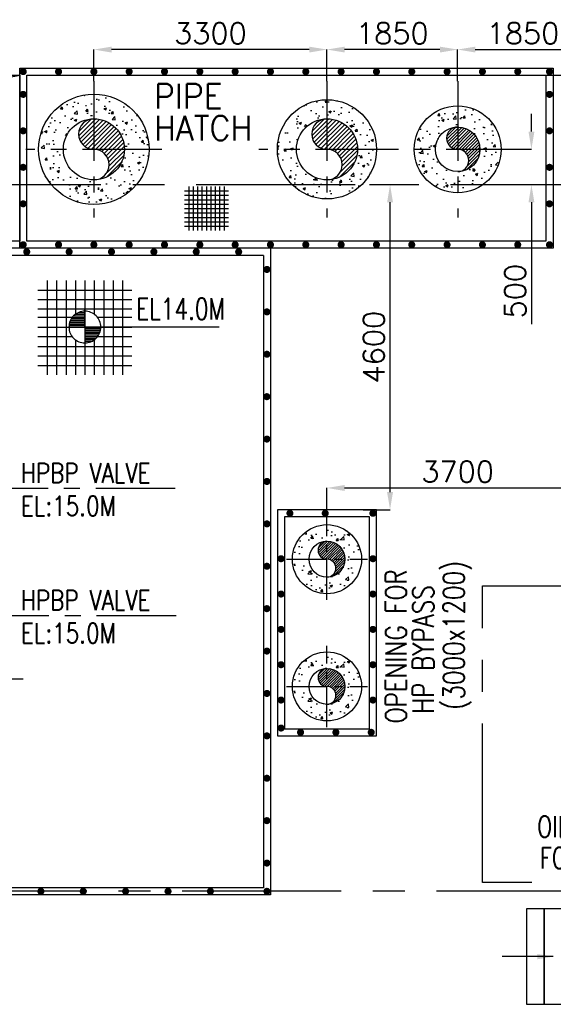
# Model space of a CAD drawing. Header units: inches. Extents: x 0 to 1544102, y -90707 to 23144100.
# Tile 84 of 181: x 252286 to 259840, y 129486 to 143420. Entities that reach past the tile are written whole.
import ezdxf

# ---------------------------------------------------------------- set-up
doc = ezdxf.new("R2010")
doc.units = ezdxf.units.IN
doc.header["$LTSCALE"] = 1800
doc.header["$MEASUREMENT"] = 0
for name, pattern in [('CENTER', [2, 1.25, -0.25, 0.25, -0.25]), ('CENTERX2', [4, 2.5, -0.5, 0.5, -0.5]), ('HIDDEN', [0.375, 0.25, -0.125])]:
    doc.linetypes.add(name, pattern=pattern)
doc.layers.get('0').update_dxf_attribs({"color": 253})
for name, color, linetype in [('AUX COL', 1, 'Continuous'), ('Aux Cols', 1, 'Continuous'), ('CEN', 2, 'CENTER'), ('GRID', 251, 'CENTER'), ('INSULATION', 35, 'Continuous'), ('OPENING', 40, 'Continuous'), ('PIPE', 5, 'Continuous'), ('STEEL', 231, 'Continuous')]:
    doc.layers.add(name, color=color, linetype=linetype)
for name, color, linetype, lineweight in [('DIM', 4, 'Continuous', 18), ('EQPT', 8, 'HIDDEN', 9), ('EQUIP', 8, 'Continuous', 9), ('TEXT', 3, 'Continuous', 18)]:
    doc.layers.add(name, color=color, linetype=linetype, lineweight=lineweight)
doc.styles.add('ROMANS', font='romans.shx')
doc.styles.get("Standard").update_dxf_attribs({"font": 'arial.ttf'})
doc.dimstyles.new('MAIN', dxfattribs={"dimtxt": 300, "dimasz": 225, "dimexe": 20, "dimexo": 20, "dimgap": 100, "dimtad": 1, "dimdec": 0, "dimzin": 0, "dimdsep": 46, "dimtxsty": 'ROMANS', "dimcen": 0.09, "dimclrd": 256, "dimclre": 9, "dimclrt": 256, "dimadec": 0, "dimazin": 0, "dimtfac": 1, "dimtdec": 0, "dimtofl": 0, "dimtmove": 0, "dimatfit": 3, "dimfxl": 0.18, "dimtolj": 1, "dimtzin": 0, "dimarcsym": 0})
doc.dimstyles.new('STANDARD1', dxfattribs={"dimtxt": 300, "dimasz": 250, "dimexe": 0, "dimexo": 0, "dimgap": 80, "dimtad": 1, "dimdec": 0, "dimzin": 0, "dimdsep": 46, "dimtxsty": 'ROMANS', "dimcen": 0, "dimclrd": 4, "dimclre": 4, "dimclrt": 4, "dimadec": 0, "dimazin": 0, "dimtfac": 0.09, "dimtdec": 0, "dimtix": 1, "dimtofl": 0, "dimtmove": 0, "dimatfit": 3, "dimfxl": 1, "dimtolj": 1, "dimtzin": 0, "dimarcsym": 0})

# ---------------------------------------------------------------- blocks, each defined once
blk = doc.blocks.new('DIAHATCH-1')
h = blk.add_hatch()
h.set_pattern_fill('ANSI31', color=9, scale=0.4, angle=180, style=0)
h.set_pattern_definition([(225, (-22774.755, -47888.751615), (0.03535533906, -0.03535533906), [])])
h.paths.add_polyline_path([(0, 0.5), (0, 0, -1), (0, -0.5, 0.414214), (0.5, 0, 0.414214)])
h.paths.add_polyline_path([(0, 0.5, 1), (0, 0)])
blk.add_circle((0, 0), 0.5)
for centre, start, end in [((0, 0.25), 90, 270), ((0, -0.25), 270, 90)]:
    blk.add_arc(centre, 0.25, start, end)
blk = doc.blocks.new('*D92')
at = {"layer": 'Defpoints', "color": 0, "transparency": 16777216}
for p in [(260336, 136793), (260336, 136642), (256636, 136324)]:
    blk.add_point(p, dxfattribs=at)
at = {"layer": 'DIM', "color": 4, "lineweight": -2, "transparency": 16777216}
for p, q in [((256636, 136324), (256636, 136793)), ((256886, 136793), (260086, 136793)), ((260336, 136642), (260336, 136793))]:
    blk.add_line(p, q, dxfattribs=at)
at = {"layer": 'DIM', "color": 4, "transparency": 16777216}
for points in [[(256886, 136835), (256886, 136751), (256636, 136793)], [(260086, 136835), (260086, 136751), (260336, 136793)]]:
    blk.add_solid(points, dxfattribs=at)
at = {"layer": 'DIM', "color": 4, "transparency": 16777216, "insert": (258486, 137023), "char_height": 300, "attachment_point": 5, "style": 'ROMANS'}
blk.add_mtext('\\A1;3700', dxfattribs=at)
blk = doc.blocks.new('*D54')
at = {"layer": 'Defpoints', "color": 0, "transparency": 16777216}
for p in [(257236, 141085), (257529, 141085), (257149, 136485)]:
    blk.add_point(p, dxfattribs=at)
at = {"layer": 'DIM', "color": 4, "lineweight": -2, "transparency": 16777216}
for p, q in [((257236, 141085), (257529, 141085)), ((257529, 136735), (257529, 140835)), ((257149, 136485), (257529, 136485))]:
    blk.add_line(p, q, dxfattribs=at)
at = {"layer": 'DIM', "color": 4, "transparency": 16777216}
for points in [[(257487, 140835), (257571, 140835), (257529, 141085)], [(257487, 136735), (257571, 136735), (257529, 136485)]]:
    blk.add_solid(points, dxfattribs=at)
at = {"layer": 'DIM', "color": 4, "transparency": 16777216, "insert": (257299, 138785), "char_height": 300, "attachment_point": 5, "rotation": 90, "style": 'ROMANS'}
blk.add_mtext('\\A1;4600', dxfattribs=at)
blk = doc.blocks.new('LEVEL')
at = {"flags": 128}
for points in [[(-533, 658), (-533, -676)], [(-400, 658), (-400, -676)], [(-267, 658), (-267, -676)], [(-267, 658), (-267, -676)], [(-133, 658), (-133, 181)], [(0, 658), (0, -676)], [(0, 658), (0, -676)], [(133, 658), (133, 181)], [(133, 658), (133, 181)], [(267, 658), (267, -676)], [(400, 658), (400, -676)], [(533, 658), (533, -676)], [(-667, 524), (667, 524)], [(-667, 391), (667, 391)], [(-667, 258), (667, 258)], [(-667, 142), (-174, 142)], [(-158, 160), (0, 160)], [(-132, 182), (0, 182)], [(-93, 205), (0, 205)], [(0, 0), (0, 264)], [(174, 142), (667, 142)], [(-667, 0), (667, 0)], [(-265, 0), (0, 0)], [(-225, 2), (0, 2)], [(-224, 25), (0, 25)], [(-220, 47), (0, 47)], [(-214, 70), (0, 70)], [(-205, 92), (0, 92)], [(-194, 115), (0, 115)], [(-178, 137), (0, 137)], [(1900, 0), (0, 0)], [(0, 0), (0, -261)], [(-667, -133), (-181, -133)], [(225, -2), (0, -2)], [(224, -25), (0, -25)], [(220, -47), (0, -47)], [(214, -70), (0, -70)], [(205, -92), (0, -92)], [(194, -115), (0, -115)], [(178, -137), (0, -137)], [(181, -133), (667, -133)], [(-667, -276), (667, -276)], [(-133, -181), (-133, -676)], [(158, -160), (0, -160)], [(132, -182), (0, -182)], [(93, -205), (0, -205)], [(133, -181), (133, -676)], [(133, -181), (133, -676)], [(-667, -409), (667, -409)], [(-667, -542), (667, -542)]]:
    blk.add_lwpolyline(points, dxfattribs=at)
for points in [[(0, 225, 0.414246), (-225, 0)], [(225, 0, 0.414258), (0, 225)], [(-225, 0, 0.414221), (0, -225)], [(0, -225, 0.414246), (225, 0)]]:
    blk.add_lwpolyline(points, format="xyb", dxfattribs=at)
at = {"flags": 4}
blk.add_attdef('LEVEL', (839, 107), '', height=300, dxfattribs=at)
blk = doc.blocks.new('*D114')
at = {"layer": 'Defpoints', "color": 0, "transparency": 16777216}
for p in [(260336, 142997), (258486, 142549), (260336, 142549)]:
    blk.add_point(p, dxfattribs=at)
at = {"layer": 'DIM', "color": 4, "lineweight": -2, "transparency": 16777216}
for p, q in [((258486, 142549), (258486, 142997)), ((258736, 142997), (260086, 142997)), ((260336, 142549), (260336, 142997))]:
    blk.add_line(p, q, dxfattribs=at)
at = {"layer": 'DIM', "color": 4, "transparency": 16777216}
for points in [[(258736, 143038), (258736, 142955), (258486, 142997)], [(260086, 143038), (260086, 142955), (260336, 142997)]]:
    blk.add_solid(points, dxfattribs=at)
at = {"layer": 'DIM', "color": 4, "transparency": 16777216, "insert": (259411, 143227), "char_height": 300, "attachment_point": 5, "style": 'ROMANS'}
blk.add_mtext('\\A1;1850', dxfattribs=at)
blk = doc.blocks.new('*D115')
at = {"layer": 'Defpoints', "color": 0, "transparency": 16777216}
for p in [(256636, 142997), (256636, 142549), (258486, 142549)]:
    blk.add_point(p, dxfattribs=at)
at = {"layer": 'DIM', "color": 4, "lineweight": -2, "transparency": 16777216}
for p, q in [((256636, 142549), (256636, 142997)), ((258236, 142997), (256886, 142997)), ((258486, 142549), (258486, 142997))]:
    blk.add_line(p, q, dxfattribs=at)
at = {"layer": 'DIM', "color": 4, "transparency": 16777216}
for points in [[(256886, 143038), (256886, 142955), (256636, 142997)], [(258236, 143038), (258236, 142955), (258486, 142997)]]:
    blk.add_solid(points, dxfattribs=at)
at = {"layer": 'DIM', "color": 4, "transparency": 16777216, "insert": (257561, 143227), "char_height": 300, "attachment_point": 5, "style": 'ROMANS'}
blk.add_mtext('\\A1;1850', dxfattribs=at)
blk = doc.blocks.new('*D101')
at = {"layer": 'Defpoints', "color": 0, "transparency": 16777216}
for p in [(253336, 142997), (253336, 142549), (256636, 142549)]:
    blk.add_point(p, dxfattribs=at)
at = {"layer": 'DIM', "color": 4, "lineweight": -2, "transparency": 16777216}
for p, q in [((253336, 142549), (253336, 142997)), ((256386, 142997), (253586, 142997)), ((256636, 142549), (256636, 142997))]:
    blk.add_line(p, q, dxfattribs=at)
at = {"layer": 'DIM', "color": 4, "transparency": 16777216}
for points in [[(253586, 143038), (253586, 142955), (253336, 142997)], [(256386, 143038), (256386, 142955), (256636, 142997)]]:
    blk.add_solid(points, dxfattribs=at)
at = {"layer": 'DIM', "color": 4, "transparency": 16777216, "insert": (254986, 143227), "char_height": 300, "attachment_point": 5, "style": 'ROMANS'}
blk.add_mtext('\\A1;3300', dxfattribs=at)
blk = doc.blocks.new('*D102')
at = {"layer": 'Defpoints', "color": 0, "transparency": 16777216}
for p in [(259736, 142635), (261216, 141085), (261333, 141085)]:
    blk.add_point(p, dxfattribs=at)
at = {"layer": 'DIM', "color": 4, "lineweight": -2, "transparency": 16777216}
for p, q in [((259736, 142635), (261333, 142635)), ((261333, 142385), (261333, 141335)), ((261216, 141085), (261333, 141085))]:
    blk.add_line(p, q, dxfattribs=at)
at = {"layer": 'DIM', "color": 4, "transparency": 16777216}
for points in [[(261291, 142385), (261374, 142385), (261333, 142635)], [(261291, 141335), (261374, 141335), (261333, 141085)]]:
    blk.add_solid(points, dxfattribs=at)
at = {"layer": 'DIM', "color": 4, "transparency": 16777216, "insert": (261103, 141860), "char_height": 300, "attachment_point": 5, "rotation": 90, "style": 'ROMANS'}
blk.add_mtext('\\A1;1550', dxfattribs=at)
blk = doc.blocks.new('*D45')
at = {"layer": 'Defpoints', "color": 0, "transparency": 16777216}
for p in [(259451, 141585), (259451, 141085), (259530, 141085)]:
    blk.add_point(p, dxfattribs=at)
at = {"layer": 'DIM', "color": 4, "lineweight": -2, "transparency": 16777216}
for p, q in [((259530, 141835), (259530, 142085)), ((259451, 141585), (259530, 141585)), ((259451, 141085), (259530, 141085)), ((259530, 140835), (259530, 139112))]:
    blk.add_line(p, q, dxfattribs=at)
at = {"layer": 'DIM', "color": 4, "transparency": 16777216}
for points in [[(259489, 141835), (259572, 141835), (259530, 141585)], [(259489, 140835), (259572, 140835), (259530, 141085)]]:
    blk.add_solid(points, dxfattribs=at)
at = {"layer": 'DIM', "color": 4, "transparency": 16777216, "insert": (259300, 139578), "char_height": 300, "attachment_point": 5, "rotation": 90, "style": 'ROMANS'}
blk.add_mtext('\\A1;500', dxfattribs=at)
blk = doc.blocks.new('AUX COLUMNS')
at = {"layer": 'GRID'}
for p, q in [((-138038, 68915), (-163538, 68915)), ((-115538, 65915), (-139738, 65915))]:
    blk.add_line(p, q, dxfattribs=at)
blk = doc.blocks.new('oil unit for HPBP')
at = {"layer": 'EQPT'}
for p, q in [((1355552, 392233), (1356664, 392233)), ((1355642, 392248), (1355642, 391582)), ((1355642, 392248), (1355682, 392248)), ((1355662, 392248), (1355662, 391582)), ((1355682, 392248), (1355682, 391582)), ((1356525, 392248), (1356525, 391582)), ((1356565, 392248), (1356525, 392248)), ((1356545, 392248), (1356545, 391582)), ((1356565, 392248), (1356565, 391582)), ((1355154, 392089), (1356954, 392089)), ((1355204, 392035), (1355204, 392143)), ((1355204, 392143), (1355264, 392143)), ((1355264, 392035), (1355264, 392143)), ((1355264, 392113), (1355392, 392113)), ((1355392, 392025), (1355392, 392153)), ((1355392, 392153), (1355472, 392153)), ((1356824, 392153), (1356744, 392153)), ((1356824, 392025), (1356824, 392153)), ((1356884, 392113), (1356824, 392113)), ((1356884, 392103), (1356824, 392103)), ((1356884, 392113), (1356884, 392065)), ((1355204, 392035), (1355264, 392035)), ((1355264, 392065), (1355392, 392065)), ((1355392, 392025), (1355472, 392025)), ((1356824, 392025), (1356744, 392025)), ((1356884, 392075), (1356824, 392075)), ((1356884, 392065), (1356824, 392065)), ((1355392, 391687), (1355392, 391815)), ((1355392, 391815), (1355472, 391815)), ((1355552, 391945), (1356664, 391945)), ((1355552, 391895), (1356664, 391895)), ((1356824, 391815), (1356744, 391815)), ((1356824, 391687), (1356824, 391815)), ((1355154, 391751), (1356954, 391751)), ((1355204, 391697), (1355204, 391805)), ((1355204, 391805), (1355264, 391805)), ((1355204, 391697), (1355264, 391697)), ((1355264, 391697), (1355264, 391805)), ((1355264, 391775), (1355392, 391775)), ((1355264, 391727), (1355392, 391727)), ((1355392, 391687), (1355472, 391687)), ((1356824, 391687), (1356744, 391687)), ((1356884, 391775), (1356824, 391775)), ((1356884, 391765), (1356824, 391765)), ((1356884, 391737), (1356824, 391737)), ((1356884, 391727), (1356824, 391727)), ((1356884, 391775), (1356884, 391727)), ((1355552, 391607), (1356664, 391607)), ((1355642, 391582), (1355692, 391582)), ((1355646, 391566), (1355646, 391566)), ((1355646, 391566), (1355681, 391566)), ((1355681, 391566), (1355681, 391496)), ((1356565, 391582), (1356515, 391582)), ((1356565, 391582), (1356515, 391582)), ((1356561, 391566), (1356526, 391566)), ((1356526, 391566), (1356526, 391496)), ((1356561, 391566), (1356561, 391566)), ((1355646, 391496), (1355681, 391496)), ((1356561, 391496), (1356526, 391496)), ((1355571, 390863), (1355571, 390724)), ((1355730, 390863), (1355730, 390724)), ((1355662, 390335), (1355858, 390335)), ((1356398, 390335), (1356593, 390335))]:
    blk.add_line(p, q, dxfattribs=at)
at = {"layer": 'EQPT', "linetype": 'CENTERX2', "ltscale": 0.01}
for p, q in [((1356531, 391454), (1356531, 390312)), ((1356647, 391254), (1356416, 391254)), ((1356139, 391200), (1356139, 390897)), ((1356041, 391050), (1356236, 391050)), ((1356647, 390854), (1356416, 390854)), ((1356647, 390550), (1356416, 390550)), ((1356647, 390389), (1356416, 390389))]:
    blk.add_line(p, q, dxfattribs=at)
at = {"layer": 'EQPT'}
for points in [[(1355486, 391607), (1355571, 391607), (1355571, 391479), (1355486, 391479)], [(1356721, 391607), (1356636, 391607), (1356636, 391479), (1356721, 391479)], [(1356256, 391079), (1356256, 391429), (1356706, 391429), (1356706, 391079)], [(1356706, 391285), (1356843, 391285), (1356843, 391224), (1356706, 391224)], [(1356058, 391155), (1356219, 391155), (1356219, 390944), (1356058, 390944)], [(1356256, 390679), (1356256, 391029), (1356706, 391029), (1356706, 390679)], [(1355518, 390863), (1355782, 390863), (1355782, 390724), (1355518, 390724)], [(1355576, 390863), (1355725, 390863), (1355725, 390894), (1355576, 390894)], [(1356706, 390885), (1356843, 390885), (1356843, 390824), (1356706, 390824)], [(1355587, 390724), (1355518, 390724), (1355518, 390711), (1355587, 390711)], [(1355714, 390724), (1355782, 390724), (1355782, 390711), (1355714, 390711)], [(1356596, 390615), (1356398, 390615), (1356398, 390486), (1356596, 390486)], [(1356596, 390567), (1356662, 390567), (1356662, 390533), (1356596, 390533)], [(1355486, 390279), (1355518, 390279), (1355518, 390096), (1355486, 390096)], [(1355647, 390384), (1355874, 390384), (1355874, 390359), (1355647, 390359)], [(1355662, 390359), (1355858, 390359), (1355858, 390083), (1355662, 390083)], [(1355962, 390359), (1356043, 390359), (1356043, 390338), (1355962, 390338)], [(1355991, 390367), (1356014, 390367), (1356014, 390359), (1355991, 390359)], [(1355998, 390371), (1356007, 390371), (1356007, 390367), (1355998, 390367)], [(1356094, 390359), (1356176, 390359), (1356176, 390338), (1356094, 390338)], [(1356123, 390367), (1356147, 390367), (1356147, 390359), (1356123, 390359)], [(1356131, 390371), (1356139, 390371), (1356139, 390367), (1356131, 390367)], [(1356226, 390359), (1356308, 390359), (1356308, 390338), (1356226, 390338)], [(1356255, 390367), (1356279, 390367), (1356279, 390359), (1356255, 390359)], [(1356263, 390371), (1356271, 390371), (1356271, 390367), (1356263, 390367)], [(1356382, 390384), (1356609, 390384), (1356609, 390359), (1356382, 390359)], [(1356398, 390359), (1356593, 390359), (1356593, 390083), (1356398, 390083)]]:
    blk.add_lwpolyline(points, close=True, dxfattribs=at)
for points in [[(1355646, 391566), (1355646, 391582), (1355692, 391582), (1355692, 391479), (1355646, 391479), (1355646, 391496)], [(1356561, 391566), (1356561, 391582), (1356515, 391582), (1356515, 391479), (1356561, 391479), (1356561, 391496)], [(1356593, 390324), (1356633, 390324), (1356633, 390454), (1356435, 390454), (1356435, 390384)], [(1355971, 390359), (1356034, 390359)], [(1356034, 390338), (1356034, 390083), (1355971, 390083), (1355971, 390338)], [(1356104, 390359), (1356166, 390359)], [(1356166, 390338), (1356166, 390083), (1356104, 390083), (1356104, 390338)], [(1356236, 390359), (1356299, 390359)], [(1356299, 390338), (1356299, 390083), (1356236, 390083), (1356236, 390338)]]:
    blk.add_lwpolyline(points, dxfattribs=at)
for centre, radius in [((1356531, 391254), 175), ((1356531, 391254), 96.2), ((1356531, 391254), 54.3), ((1356531, 390854), 175), ((1356531, 390854), 96.2), ((1356531, 390854), 54.3), ((1356531, 390550), 64.6), ((1356531, 390550), 40.4)]:
    blk.add_circle(centre, radius, dxfattribs=at)
for centre, start, end in [((1355552, 392153), 90, 180), ((1356664, 392153), 0, 90), ((1355552, 392025), 180, 270), ((1356664, 392025), 270, 0), ((1355552, 391815), 90, 180), ((1356664, 391815), 0, 90), ((1355552, 391687), 180, 270), ((1356664, 391687), 270, 0)]:
    blk.add_arc(centre, 80, start, end, dxfattribs=at)
at = {"layer": 'EQUIP'}
for points in [[(1356754, 390824), (1356754, 390279), (1355454, 390279), (1355454, 391479), (1356754, 391479), (1356754, 391285)], [(1356754, 391224), (1356754, 390885)]]:
    blk.add_lwpolyline(points, dxfattribs=at)
blk = doc.blocks.new('A$C3EFD54E1')
at = {"layer": 'CEN'}
blk.add_lwpolyline([(4300, 45), (0, 45), (0, 4245), (4300, 4245)], close=True, dxfattribs=at)
at = {"layer": 'CEN', "ltscale": 0.25}
blk.add_lwpolyline([(1575, 1620), (2725, 1620), (2725, 2670), (1575, 2670)], close=True, dxfattribs=at)
at = {"layer": 'Aux Cols'}
blk.add_blockref('oil unit for HPBP', (-1353954, -388734), dxfattribs=at)
at = {"layer": 'TEXT', "style": 'ROMANS', "width": 0.75}
for s, p in [('OIL SUPPLY UNITS', (776, 685)), ('FOR HPBP VALVES', (810, 242))]:
    blk.add_text(s, height=300, dxfattribs=at).set_placement(p)

msp = doc.modelspace()

# ---------------------------------------------------------------- hatches: boundary and pattern name
at = {"layer": 'INSULATION', "linetype": 'Continuous'}
h = msp.add_hatch(dxfattribs=at)
h.set_pattern_fill('AR-CONC', color=256, scale=50, style=0)
h.set_pattern_definition([(50, (-1108745.52, -286357.6), (358.63009, -31.37607), [37.5, -412.5]), (355, (-1108745.5, -286357.6), (-69.37567, 376.09607), [30, -330]), (100.4514, (-1108715.63, -286360.2), (289.25469, 344.71977), [31.870095, -350.57106]), (46.1842, (-1108745.5, -286257.6), (533.62052, -82.75951), [56.25, -618.75]), (96.6356, (-1108701.05, -286264.5), (467.33135, 487.05894), [47.80514, -525.8565]), (351.1842, (-1108745.5, -286257.6), (467.33097, 487.0593), [45, -495]), (21, (-1108695.52, -286282.6), (298.453526, -201.309445), [37.5, -412.5]), (326, (-1108695.5, -286282.6), (121.65767, 362.57502), [30, -330]), (71.4514, (-1108670.65, -286299.36), (420.111314, 161.26525), [31.870095, -350.57106]), (37.5, (-1108745.52, -286357.59), (6.079928, 166.446927), [0, -326, 0, -335, 0, -331.25]), (7.5, (-1108745.52, -286357.59), (131.534769, 197.205856), [0, -191, 0, -318.5, 0, -126.25]), (327.5, (-1108857.02, -286357.59), (266.911218, -11.277436), [0, -125, 0, -390, 0, -517.5]), (317.5, (-1108907.02, -286357.6), (291.593085, 50.05249), [0, -162.5, 0, -259, 0, -367.5])])
h.paths.add_polyline_path([(253336.2, 142016.89), (253336.2, 142366.89, 0.41421356), (252554.2, 141584.89), (252904.2, 141584.89, -0.41421356)])
h.paths.add_polyline_path([(252904.2, 141584.89), (252554.2, 141584.89, 0.41421356), (253336.2, 140802.89), (253336.2, 141152.89, -0.41421356)])
h.paths.add_polyline_path([(254118.2, 141584.89), (253768.2, 141584.89, -0.41421356), (253336.2, 141152.89), (253336.2, 140802.89, 0.41421356)])
h.paths.add_polyline_path([(253336.2, 142366.89), (253336.2, 142016.89, -0.41421356), (253768.2, 141584.89), (254118.2, 141584.89, 0.41421356)])
h = msp.add_hatch(dxfattribs=at)
h.set_pattern_fill('AR-CONC', color=256, scale=50, style=0)
h.set_pattern_definition([(50, (-1099692.14, -286357.6), (358.63009, -31.37607), [37.5, -412.5]), (355, (-1099692.14, -286357.6), (-69.37567, 376.09607), [30, -330]), (100.4514, (-1099662.25, -286360.2), (289.25469, 344.71977), [31.870095, -350.57106]), (46.1842, (-1099692.14, -286257.6), (533.62052, -82.75951), [56.25, -618.75]), (96.6356, (-1099647.67, -286264.5), (467.33135, 487.05894), [47.80514, -525.8565]), (351.1842, (-1099692.14, -286257.6), (467.33097, 487.0593), [45, -495]), (21, (-1099642.14, -286282.6), (298.453526, -201.309445), [37.5, -412.5]), (326, (-1099642.14, -286282.6), (121.65767, 362.57502), [30, -330]), (71.4514, (-1099617.27, -286299.36), (420.111314, 161.26525), [31.870095, -350.57106]), (37.5, (-1099692.14, -286357.59), (6.079928, 166.446927), [0, -326, 0, -335, 0, -331.25]), (7.5, (-1099692.14, -286357.59), (131.534769, 197.205856), [0, -191, 0, -318.5, 0, -126.25]), (327.5, (-1099803.64, -286357.59), (266.911218, -11.277436), [0, -125, 0, -390, 0, -517.5]), (317.5, (-1099853.64, -286357.6), (291.593085, 50.05249), [0, -162.5, 0, -259, 0, -367.5])])
h.paths.add_polyline_path([(256636.2, 142016.89), (256636.2, 142286.89, 0.41421356), (255934.2, 141584.89), (256204.2, 141584.89, -0.41421356)])
h.paths.add_polyline_path([(256636.2, 142286.89), (256636.2, 142016.89, -0.41421356), (257068.2, 141584.89), (257338.2, 141584.89, 0.41421356)])
h.paths.add_polyline_path([(257338.2, 141584.89), (257068.2, 141584.89, -0.41421356), (256636.2, 141152.89), (256636.2, 140882.89, 0.41421356)])
h.paths.add_polyline_path([(256636.2, 141152.89, -0.41421356), (256204.2, 141584.89), (255934.2, 141584.89, 0.41421356), (256636.2, 140882.89)])
h = msp.add_hatch(dxfattribs=at)
h.set_pattern_fill('AR-CONC', color=256, scale=50, style=0)
h.set_pattern_definition([(50, (-1100248.44, -286357.6), (358.63009, -31.37607), [37.5, -412.5]), (355, (-1100248.44, -286357.6), (-69.37567, 376.09607), [30, -330]), (100.4514, (-1100218.55, -286360.2), (289.25469, 344.71977), [31.870095, -350.57106]), (46.1842, (-1100248.44, -286257.6), (533.62052, -82.75951), [56.25, -618.75]), (96.6356, (-1100203.97, -286264.5), (467.33135, 487.05894), [47.80514, -525.8565]), (351.1842, (-1100248.44, -286257.6), (467.33097, 487.0593), [45, -495]), (21, (-1100198.44, -286282.6), (298.453526, -201.309445), [37.5, -412.5]), (326, (-1100198.44, -286282.6), (121.65767, 362.57502), [30, -330]), (71.4514, (-1100173.56, -286299.36), (420.111314, 161.26525), [31.870095, -350.57106]), (37.5, (-1100248.44, -286357.59), (6.079928, 166.446927), [0, -326, 0, -335, 0, -331.25]), (7.5, (-1100248.44, -286357.59), (131.534769, 197.205856), [0, -191, 0, -318.5, 0, -126.25]), (327.5, (-1100359.94, -286357.59), (266.911218, -11.277436), [0, -125, 0, -390, 0, -517.5]), (317.5, (-1100409.94, -286357.6), (291.593085, 50.05249), [0, -162.5, 0, -259, 0, -367.5])])
h.paths.add_polyline_path([(258486.2, 142184.89, 0.41421356), (257886.2, 141584.89), (258171.2, 141584.89, -0.41421356), (258486.2, 141899.89)])
h.paths.add_polyline_path([(258486.2, 142184.89), (258486.2, 141899.89, -0.41421356), (258801.2, 141584.89), (259086.2, 141584.89, 0.41421356)])
h.paths.add_polyline_path([(259086.2, 141584.89), (258801.2, 141584.89, -0.41421356), (258486.2, 141269.89), (258486.2, 140984.89, 0.41421356)])
h.paths.add_polyline_path([(258486.2, 141269.89, -0.41421356), (258171.2, 141584.89), (257886.2, 141584.89, 0.41421356), (258486.2, 140984.89)])
h = msp.add_hatch(dxfattribs=at)
h.set_pattern_fill('AR-CONC', color=256, scale=50, style=0)
h.set_pattern_definition([(50, (-1094222.94, -281181.55), (358.63009, -31.37607), [37.5, -412.5]), (355, (-1094222.94, -281181.55), (-69.37567, 376.09607), [30, -330]), (100.4514, (-1094193.05, -281184.16), (289.25469, 344.71977), [31.870095, -350.57106]), (46.1842, (-1094222.94, -281081.55), (533.62052, -82.75951), [56.25, -618.75]), (96.6356, (-1094178.47, -281088.45), (467.33135, 487.05894), [47.80514, -525.8565]), (351.1842, (-1094222.94, -281081.55), (467.33097, 487.0593), [45, -495]), (21, (-1094172.94, -281106.55), (298.453526, -201.309445), [37.5, -412.5]), (326, (-1094172.94, -281106.55), (121.65767, 362.57502), [30, -330]), (71.4514, (-1094148.07, -281123.32), (420.111314, 161.26525), [31.870095, -350.57106]), (37.5, (-1094222.94, -281181.55), (6.079928, 166.446927), [0, -326, 0, -335, 0, -331.25]), (7.5, (-1094222.94, -281181.55), (131.534769, 197.205856), [0, -191, 0, -318.5, 0, -126.25]), (327.5, (-1094334.44, -281181.55), (266.911218, -11.277436), [0, -125, 0, -390, 0, -517.5]), (317.5, (-1094384.44, -281181.55), (291.593085, 50.05249), [0, -162.5, 0, -259, 0, -367.5])])
h.paths.add_polyline_path([(256636.2, 136273.89, 0.41421356), (256147.2, 135784.89), (256382.2, 135784.89, -0.41421356), (256636.2, 136038.89)])
h.paths.add_polyline_path([(256636.2, 136273.89), (256636.2, 136038.89, -0.41421356), (256890.2, 135784.89), (257125.2, 135784.89, 0.41421356)])
h.paths.add_polyline_path([(257125.2, 135784.89), (256890.2, 135784.89, -0.41421356), (256636.2, 135530.89), (256636.2, 135295.89, 0.41421356)])
h.paths.add_polyline_path([(256636.2, 135530.89, -0.41421356), (256382.2, 135784.89), (256147.2, 135784.89, 0.41421356), (256636.2, 135295.89)])
h = msp.add_hatch(dxfattribs=at)
h.set_pattern_fill('AR-CONC', color=256, scale=50, style=0)
h.set_pattern_definition([(50, (-1094222.94, -282981.55), (358.63009, -31.37607), [37.5, -412.5]), (355, (-1094222.94, -282981.55), (-69.37567, 376.09607), [30, -330]), (100.4514, (-1094193.05, -282984.16), (289.25469, 344.71977), [31.870095, -350.57106]), (46.1842, (-1094222.94, -282881.55), (533.62052, -82.75951), [56.25, -618.75]), (96.6356, (-1094178.47, -282888.45), (467.33135, 487.05894), [47.80514, -525.8565]), (351.1842, (-1094222.94, -282881.55), (467.33097, 487.0593), [45, -495]), (21, (-1094172.94, -282906.55), (298.453526, -201.309445), [37.5, -412.5]), (326, (-1094172.94, -282906.55), (121.65767, 362.57502), [30, -330]), (71.4514, (-1094148.07, -282923.32), (420.111314, 161.26525), [31.870095, -350.57106]), (37.5, (-1094222.94, -282981.55), (6.079928, 166.446927), [0, -326, 0, -335, 0, -331.25]), (7.5, (-1094222.94, -282981.55), (131.534769, 197.205856), [0, -191, 0, -318.5, 0, -126.25]), (327.5, (-1094334.44, -282981.55), (266.911218, -11.277436), [0, -125, 0, -390, 0, -517.5]), (317.5, (-1094384.44, -282981.55), (291.593085, 50.05249), [0, -162.5, 0, -259, 0, -367.5])])
h.paths.add_polyline_path([(256636.2, 134473.89, 0.41421356), (256147.2, 133984.89), (256382.2, 133984.89, -0.41421356), (256636.2, 134238.89)])
h.paths.add_polyline_path([(256636.2, 134473.89), (256636.2, 134238.89, -0.41421356), (256890.2, 133984.89), (257125.2, 133984.89, 0.41421356)])
h.paths.add_polyline_path([(257125.2, 133984.89), (256890.2, 133984.89, -0.41421356), (256636.2, 133730.89), (256636.2, 133495.89, 0.41421356)])
h.paths.add_polyline_path([(256636.2, 133730.89, -0.41421356), (256382.2, 133984.89), (256147.2, 133984.89, 0.41421356), (256636.2, 133495.89)])

# ---------------------------------------------------------------- linework, layer by layer
at = {"layer": 'CEN', "ltscale": 0.5}
for p, q in [((253336.2, 142549.19), (253336.2, 140620.59)), ((256636.2, 142549.19), (256636.2, 140620.59)), ((258486.2, 142549.19), (258486.2, 140620.59)), ((254300.5, 141584.89), (252371.9, 141584.89)), ((257600.5, 141584.89), (255671.9, 141584.89)), ((259450.5, 141584.89), (257521.9, 141584.89))]:
    msp.add_line(p, q, dxfattribs=at)
at = {"layer": 'CEN', "linetype": 'CENTER', "ltscale": 0.5}
for p, q in [((254487.67, 136784.89), (251063.24, 136784.89)), ((254500.58, 134984.89), (251063.24, 134984.89))]:
    msp.add_line(p, q, dxfattribs=at)
at = {"layer": 'CEN', "ltscale": 0.25}
for p, q in [((256636.2, 135209.89), (256636.2, 136359.89)), ((256061.2, 135784.89), (257211.2, 135784.89)), ((256636.2, 133409.89), (256636.2, 134559.89)), ((256061.2, 133984.89), (257211.2, 133984.89))]:
    msp.add_line(p, q, dxfattribs=at)
at = {"layer": 'GRID'}
msp.add_line((278636.2, 141084.89), (143536.2, 141084.89), dxfattribs=at)
at = {"layer": 'INSULATION'}
for centre, radius in [((253336.2, 141584.89), 782), ((256636.2, 141584.89), 702), ((258486.2, 141584.89), 615)]:
    msp.add_circle(centre, radius, dxfattribs=at)
at = {"layer": 'INSULATION', "linetype": 'Continuous'}
for centre in [(256636.2, 135784.89), (256636.2, 133984.89)]:
    msp.add_circle(centre, 489, dxfattribs=at)
at = {"layer": 'OPENING'}
msp.add_line((250551.52, 142293.33), (252286.2, 142634.89), dxfattribs=at)
for points in [[(259836.2, 140184.89), (252286.2, 140184.89), (252286.2, 142734.89), (259836.2, 142734.89)], [(250286.2, 142634.89), (252286.2, 142634.89), (252286.2, 140284.89), (250286.2, 140284.89)], [(259736.2, 140284.89), (252386.2, 140284.89), (252386.2, 142634.89), (259736.2, 142634.89)], [(255936.2, 133284.89), (257336.2, 133284.89), (257336.2, 136484.89), (255936.2, 136484.89)], [(256036.2, 133384.89), (257236.2, 133384.89), (257236.2, 136384.89), (256036.2, 136384.89)]]:
    msp.add_lwpolyline(points, close=True, dxfattribs=at)
at = {"layer": 'OPENING', "const_width": 50}
for points in [[(252311.2, 142684.89, 1), (252361.2, 142684.89, 1)], [(252811.2, 142684.89, 1), (252861.2, 142684.89, 1)], [(253311.2, 142684.89, 1), (253361.2, 142684.89, 1)], [(253811.2, 142684.89, 1), (253861.2, 142684.89, 1)], [(254311.2, 142684.89, 1), (254361.2, 142684.89, 1)], [(254811.2, 142684.89, 1), (254861.2, 142684.89, 1)], [(255311.2, 142684.89, 1), (255361.2, 142684.89, 1)], [(255811.2, 142684.89, 1), (255861.2, 142684.89, 1)], [(256311.2, 142684.89, 1), (256361.2, 142684.89, 1)], [(256811.2, 142684.89, 1), (256861.2, 142684.89, 1)], [(257311.2, 142684.89, 1), (257361.2, 142684.89, 1)], [(257811.2, 142684.89, 1), (257861.2, 142684.89, 1)], [(258311.2, 142684.89, 1), (258361.2, 142684.89, 1)], [(258811.2, 142684.89, 1), (258861.2, 142684.89, 1)], [(259311.2, 142684.89, 1), (259361.2, 142684.89, 1)], [(259761.2, 142684.89, 1), (259811.2, 142684.89, 1)], [(252311.2, 142362.75, 1), (252361.2, 142362.75, 1)], [(259761.2, 142362.75, 1), (259811.2, 142362.75, 1)], [(252311.2, 141846.61, 1), (252361.2, 141846.61, 1)], [(259761.2, 141846.61, 1), (259811.2, 141846.61, 1)], [(252311.2, 141330.47, 1), (252361.2, 141330.47, 1)], [(259761.2, 141330.47, 1), (259811.2, 141330.47, 1)], [(252311.2, 140814.33, 1), (252361.2, 140814.33, 1)], [(259761.2, 140814.33, 1), (259811.2, 140814.33, 1)], [(252311.2, 140234.89, 1), (252361.2, 140234.89, 1)], [(252811.2, 140234.89, 1), (252861.2, 140234.89, 1)], [(253311.2, 140234.89, 1), (253361.2, 140234.89, 1)], [(253811.2, 140234.89, 1), (253861.2, 140234.89, 1)], [(254311.2, 140234.89, 1), (254361.2, 140234.89, 1)], [(254811.2, 140234.89, 1), (254861.2, 140234.89, 1)], [(255311.2, 140234.89, 1), (255361.2, 140234.89, 1)], [(255811.2, 140234.89, 1), (255861.2, 140234.89, 1)], [(256311.2, 140234.89, 1), (256361.2, 140234.89, 1)], [(256811.2, 140234.89, 1), (256861.2, 140234.89, 1)], [(257311.2, 140234.89, 1), (257361.2, 140234.89, 1)], [(257811.2, 140234.89, 1), (257861.2, 140234.89, 1)], [(258311.2, 140234.89, 1), (258361.2, 140234.89, 1)], [(258811.2, 140234.89, 1), (258861.2, 140234.89, 1)], [(259311.2, 140234.89, 1), (259361.2, 140234.89, 1)], [(259761.2, 140234.89, 1), (259811.2, 140234.89, 1)], [(256086.59, 136434.89, 1), (256136.59, 136434.89, 1)], [(256586.59, 136434.89, 1), (256636.59, 136434.89, 1)], [(257261.2, 136434.89, 1), (257311.2, 136434.89, 1)], [(255961.2, 135791.9, 1), (256011.2, 135791.9, 1)], [(257261.2, 135791.9, 1), (257311.2, 135791.9, 1)], [(255961.2, 135291.9, 1), (256011.2, 135291.9, 1)], [(257261.2, 135291.9, 1), (257311.2, 135291.9, 1)], [(255961.2, 134791.9, 1), (256011.2, 134791.9, 1)], [(257261.2, 134791.9, 1), (257311.2, 134791.9, 1)], [(255961.2, 134291.9, 1), (256011.2, 134291.9, 1)], [(257261.2, 134291.9, 1), (257311.2, 134291.9, 1)], [(255961.2, 133791.9, 1), (256011.2, 133791.9, 1)], [(257261.2, 133791.9, 1), (257311.2, 133791.9, 1)], [(255961.2, 133395.66, 1), (256011.2, 133395.66, 1)], [(256237.41, 133334.89, 1), (256287.41, 133334.89, 1)], [(256737.41, 133334.89, 1), (256787.41, 133334.89, 1)], [(257237.41, 133334.89, 1), (257287.41, 133334.89, 1)]]:
    msp.add_lwpolyline(points, format="xyb", close=True, dxfattribs=at)
at = {"layer": 'STEEL'}
for p, q in [((255836.2, 140184.89), (249786.2, 140184.89)), ((255836.2, 140184.89), (255836.2, 131034.89)), ((255736.2, 140084.89), (249886.2, 140084.89)), ((255736.2, 140084.89), (255736.2, 131134.89)), ((255736.2, 131134.89), (251511.2, 131134.89)), ((255836.2, 131034.89), (251511.2, 131034.89))]:
    msp.add_line(p, q, dxfattribs=at)
at = {"layer": 'STEEL', "flags": 128}
for points in [[(254679.46, 141060.12), (254679.46, 140435.12)], [(254741.96, 141060.12), (254741.96, 140435.12)], [(254804.46, 141060.12), (254804.46, 140435.12)], [(254866.96, 141060.12), (254866.96, 140435.12)], [(254929.46, 141060.12), (254929.46, 140435.12)], [(254991.96, 141060.12), (254991.96, 140435.12)], [(255054.46, 141060.12), (255054.46, 140435.12)], [(255116.96, 141060.12), (255116.96, 140435.12)], [(255179.46, 141060.12), (255179.46, 140435.12)], [(254616.96, 140997.62), (255241.96, 140997.62)], [(254616.96, 140935.12), (255241.96, 140935.12)], [(254616.96, 140872.62), (255241.96, 140872.62)], [(254616.96, 140810.12), (255241.96, 140810.12)], [(254616.96, 140747.62), (255241.96, 140747.62)], [(254616.96, 140685.12), (255241.96, 140685.12)], [(254616.96, 140622.62), (255241.96, 140622.62)], [(254616.96, 140560.12), (255241.96, 140560.12)], [(254616.96, 140497.62), (255241.96, 140497.62)]]:
    msp.add_lwpolyline(points, dxfattribs=at)
at = {"layer": 'STEEL', "const_width": 50}
for points in [[(252360.96, 140134.89, 1), (252410.96, 140134.89, 1)], [(252960.96, 140134.89, 1), (253010.96, 140134.89, 1)], [(253560.96, 140134.89, 1), (253610.96, 140134.89, 1)], [(254160.96, 140134.89, 1), (254210.96, 140134.89, 1)], [(254760.96, 140134.89, 1), (254810.96, 140134.89, 1)], [(255360.96, 140134.89, 1), (255410.96, 140134.89, 1)], [(255761.2, 139884.89, 1), (255811.2, 139884.89, 1)], [(255761.2, 139284.89, 1), (255811.2, 139284.89, 1)], [(255761.2, 138684.89, 1), (255811.2, 138684.89, 1)], [(255761.2, 138084.89, 1), (255811.2, 138084.89, 1)], [(255761.2, 137484.89, 1), (255811.2, 137484.89, 1)], [(255761.2, 136884.89, 1), (255811.2, 136884.89, 1)], [(255761.2, 136284.89, 1), (255811.2, 136284.89, 1)], [(255761.2, 135684.89, 1), (255811.2, 135684.89, 1)], [(255761.2, 135084.89, 1), (255811.2, 135084.89, 1)], [(255761.2, 134484.89, 1), (255811.2, 134484.89, 1)], [(255761.2, 133884.89, 1), (255811.2, 133884.89, 1)], [(255761.2, 133284.89, 1), (255811.2, 133284.89, 1)], [(255761.2, 132684.89, 1), (255811.2, 132684.89, 1)], [(255761.2, 132084.89, 1), (255811.2, 132084.89, 1)], [(255761.2, 131484.89, 1), (255811.2, 131484.89, 1)], [(252560.96, 131084.89, 1), (252610.96, 131084.89, 1)], [(253160.96, 131084.89, 1), (253210.96, 131084.89, 1)], [(253760.96, 131084.89, 1), (253810.96, 131084.89, 1)], [(254360.96, 131084.89, 1), (254410.96, 131084.89, 1)], [(254960.96, 131084.89, 1), (255010.96, 131084.89, 1)], [(255761.2, 131084.89, 1), (255811.2, 131084.89, 1)]]:
    msp.add_lwpolyline(points, format="xyb", close=True, dxfattribs=at)
at = {"layer": 'STEEL'}
for points in [[(259711.2, 130834.89), (259461.2, 130834.89), (259461.2, 129486.06), (259711.2, 129486.06)], [(259961.2, 130834.89), (259711.2, 130834.89), (259711.2, 129486.06), (259961.2, 129486.06)]]:
    msp.add_lwpolyline(points, close=True, dxfattribs=at)

# ---------------------------------------------------------------- block references
msp.add_blockref('A$C3EFD54E1', (258836.2, 131164.89))
at = {"layer": 'AUX COL'}
msp.add_blockref('AUX COLUMNS', (390374.01, 65169.86), dxfattribs=at)
at = {"layer": 'PIPE', "linetype": 'Continuous'}
for p, xscale, yscale, zscale in [((253336.2, 141584.89), 864, 864, 864), ((256636.2, 141584.89), 864, 864, 864), ((258486.2, 141584.89), 630, 630, 630)]:
    msp.add_blockref('DIAHATCH-1', p, dxfattribs=dict(at, xscale=xscale, yscale=yscale, zscale=zscale))
at = {"layer": 'PIPE', "xscale": 508, "yscale": 508, "zscale": 508}
for p in [(256636.2, 135784.89), (256636.2, 133984.89)]:
    msp.add_blockref('DIAHATCH-1', p, dxfattribs=at)
at = {"layer": 'STEEL'}
ref = msp.add_blockref('LEVEL', (253208.95, 139069.89), dxfattribs=at)
ref.add_attrib('LEVEL', 'EL14.0M', (253936.45, 139176.96), dxfattribs={"layer": '0', "color": 3, "height": 300, "style": 'ROMANS', "width": 0.75, "flags": 4})

# ---------------------------------------------------------------- texts
at = {"layer": 'TEXT', "color": 3, "style": 'ROMANS', "width": 0.936038}
for s, p in [('PIPE', (254189.11, 142161.19)), ('HATCH', (254189.11, 141711.19))]:
    msp.add_text(s, height=350, dxfattribs=at).set_placement(p)
at = {"layer": 'TEXT', "color": 3, "style": 'ROMANS', "width": 0.8}
for s, p in [('OPENING FOR', (257762.53, 133462.03)), ('(3000x1200)', (258581.01, 133654.79)), ('HP BYPASS ', (258146.46, 133597.84))]:
    msp.add_text(s, height=300, rotation=90, dxfattribs=at).set_placement(p)
at = {"layer": 'TEXT', "color": 3, "char_height": 280, "width": 2232.9986, "attachment_point": 4, "style": 'ROMANS'}
for insert in [(252303.27, 136772), (252303.27, 134972)]:
    msp.add_mtext('\\A1;{\\W0.8;HPBP VALVE\\PEL:15.0M}', dxfattribs=dict(at, insert=insert))

# ---------------------------------------------------------------- dimensions: what is measured, and where the dimension line sits
at = {"layer": 'DIM'}
for base, p1, p2, picture, middle in [((253336.2, 142996.74), (256636.2, 142549.19), (253336.2, 142549.19), '*D101', (254986.2, 143226.74)), ((256636.2, 142996.74), (258486.2, 142549.19), (256636.2, 142549.19), '*D115', (257561.2, 143226.74)), ((260336.2, 142996.74), (258486.2, 142549.19), (260336.2, 142549.19), '*D114', (259411.2, 143226.74)), ((260336.2, 136793.12), (256636.2, 136324.34), (260336.2, 136641.84), '*D92', (258486.2, 137023.12))]:
    dim = msp.add_linear_dim(base=base, p1=p1, p2=p2, dimstyle='STANDARD1', dxfattribs=at)
    dim.commit()
    dim.dimension.update_dxf_attribs({"geometry": picture, "text_midpoint": middle})
for base, p1, p2, picture, middle in [((261332.61, 141084.89), (259736.2, 142634.89), (261216.12, 141084.89), '*D102', (261102.61, 141859.89)), ((257529.17, 141084.89), (257149.17, 136484.89), (257236.2, 141084.89), '*D54', (257299.17, 138784.89))]:
    dim = msp.add_linear_dim(base=base, p1=p1, p2=p2, angle=90, dimstyle='STANDARD1', dxfattribs=at)
    dim.commit()
    dim.dimension.update_dxf_attribs({"geometry": picture, "text_midpoint": middle})
dim = msp.add_linear_dim(base=(259530.31, 141084.89), p1=(259450.5, 141584.89), p2=(259450.5, 141084.89), angle=90, dimstyle='STANDARD1', dxfattribs=at)
dim.commit()
dim.dimension.update_dxf_attribs({"geometry": '*D45', "text_midpoint": (259530.31, 139577.5), "dimtype": 160})

# ---------------------------------------------------------------- leaders
msp.add_leader([(259838.94, 130160.48), (259114.3, 130160.48)], dimstyle='MAIN', dxfattribs=at)

doc.saveas('drawing.dxf')
